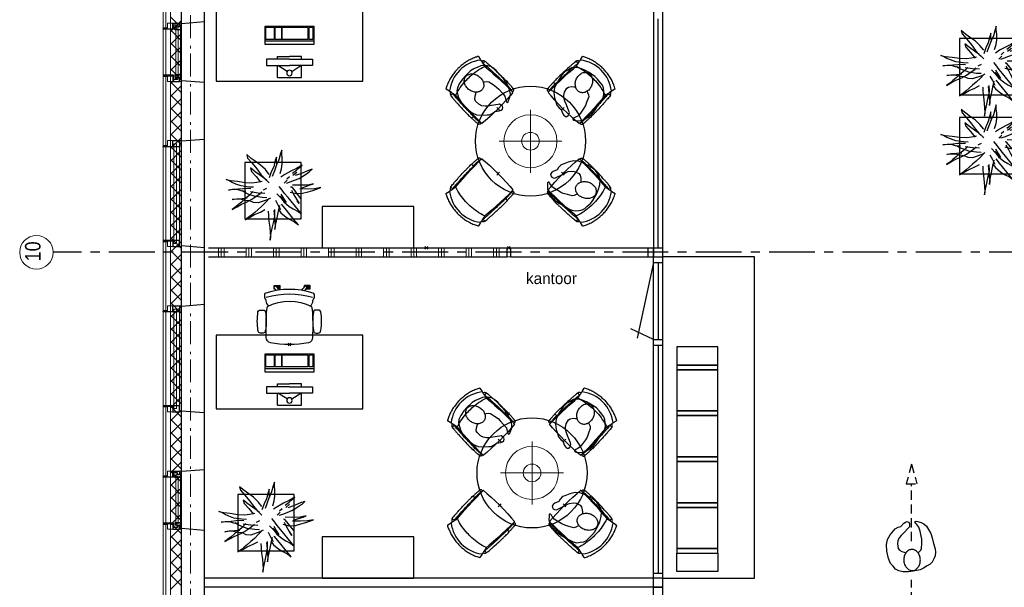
# Model space of a CAD drawing. Header units: millimetres. Extents: x 45699 to 251499, y 244 to 86446.
# Tile 216 of 240: x 224560 to 235299, y 64350 to 70535. Entities that reach past the tile are written whole.
import ezdxf

# ---------------------------------------------------------------- set-up
doc = ezdxf.new("R2010")
doc.units = ezdxf.units.MM
doc.header["$LTSCALE"] = 400
doc.header["$PDMODE"] = 3
doc.header["$PDSIZE"] = 15
for name, pattern in [('CENTER', [2, 1.25, -0.25, 0.25, -0.25]), ('HIDDEN', [0.375, 0.25, -0.125]), ('STYLE_06', [1.041641, 0.625, -0.208282, 0.069427, -0.138931]), ('STYLE_21', [0.138889, 0.069444, -0.069444])]:
    doc.linetypes.add(name, pattern=pattern)
for name, color, linetype in [('-gd', 2, 'Continuous'), ('-ve', 2, 'HIDDEN'), ('co2-1-n-1-0-8_ip0', 7, 'Continuous'), ('inlay', 6, 'Continuous'), ('inr', 4, 'Continuous'), ('looplijnen', 8, 'HIDDEN'), ('plant', 114, 'Continuous'), ('plat', 5, 'Continuous'), ('sona-s008_ip0', 7, 'Continuous'), ('stramien', 1, 'CENTER'), ('symbol', 1, 'Continuous'), ('timmerwerk-ge', 150, 'Continuous'), ('verlichting', 2, 'Continuous')]:
    doc.layers.add(name, color=color, linetype=linetype)
for name, color, linetype, lineweight in [('Binnenkozijnen', 140, 'Continuous', 15), ('Buitenkozijnen', 140, 'Continuous', 15), ('Interieur-scheidingswand-horizontaal', 5, 'Continuous', 25), ('Interieur-systeemwand glas', 140, 'STYLE_21', 15), ('mat-beton (ihwg)', 5, 'Continuous', 25), ('mat-isolatie', 140, 'Continuous', 15), ('mat-multiplex-hor', 140, 'Continuous', 15), ('None', 7, 'Continuous', 9)]:
    doc.layers.add(name, color=color, linetype=linetype, lineweight=lineweight)
doc.styles.add('Arial Narrow', font='ARIALN.TTF', dxfattribs={"height": 222.25})
doc.styles.add('s100', font='stylu.ttf', dxfattribs={"height": 100})

# ---------------------------------------------------------------- blocks, each defined once
blk = doc.blocks.new('*X495')
at = {"layer": 'None', "lineweight": 13}
for p, q in [((37321, 27016), (37441, 26896)), ((37321, 26874), (37441, 26754)), ((37321, 26733), (37441, 26613)), ((37321, 26592), (37441, 26472)), ((37321, 26450), (37441, 26330)), ((37321, 26309), (37441, 26189)), ((37321, 26167), (37441, 26047)), ((37321, 26026), (37441, 25906)), ((37321, 25885), (37441, 25765)), ((37321, 25743), (37441, 25623)), ((37321, 25602), (37441, 25482)), ((37321, 25460), (37441, 25340)), ((37321, 25319), (37441, 25199)), ((37321, 25178), (37441, 25058)), ((37321, 25036), (37441, 24916)), ((37321, 24895), (37441, 24775)), ((37321, 24753), (37441, 24633)), ((37321, 24612), (37441, 24492)), ((37321, 24471), (37441, 24351)), ((37321, 24329), (37441, 24209)), ((37321, 24188), (37441, 24068)), ((37321, 24046), (37441, 23926)), ((37321, 23905), (37441, 23785)), ((37321, 23764), (37441, 23644)), ((37321, 23622), (37441, 23502)), ((37321, 23481), (37441, 23361)), ((37321, 23339), (37441, 23219)), ((37321, 23198), (37441, 23078)), ((37321, 23057), (37441, 22937)), ((37321, 22915), (37441, 22795)), ((37321, 22774), (37441, 22654)), ((37321, 22632), (37441, 22512)), ((37321, 22491), (37441, 22371)), ((37321, 22350), (37441, 22230)), ((37321, 22208), (37441, 22088)), ((37321, 22067), (37441, 21947)), ((37321, 21925), (37441, 21805)), ((37321, 21784), (37441, 21664)), ((37321, 21643), (37441, 21523)), ((37321, 21501), (37441, 21381)), ((37321, 21360), (37441, 21240)), ((37321, 21218), (37441, 21098)), ((37321, 21077), (37441, 20957)), ((37321, 20936), (37441, 20816))]:
    blk.add_line(p, q, dxfattribs=at)
at = {"layer": 'None', "lineweight": 5}
for p, q in [((37321, 26856), (37441, 26976)), ((37321, 26714), (37441, 26834)), ((37321, 26573), (37441, 26693)), ((37321, 26432), (37441, 26552)), ((37321, 26290), (37441, 26410)), ((37321, 26149), (37441, 26269)), ((37321, 26007), (37441, 26127)), ((37321, 25866), (37441, 25986)), ((37321, 25725), (37441, 25845)), ((37321, 25583), (37441, 25703)), ((37321, 25442), (37441, 25562)), ((37321, 25300), (37441, 25420)), ((37321, 25159), (37441, 25279)), ((37321, 25017), (37441, 25137)), ((37321, 24876), (37441, 24996)), ((37321, 24735), (37441, 24855)), ((37321, 24593), (37441, 24713)), ((37321, 24452), (37441, 24572)), ((37321, 24310), (37441, 24430)), ((37321, 24169), (37441, 24289)), ((37321, 24027), (37441, 24147)), ((37321, 23886), (37441, 24006)), ((37321, 23745), (37441, 23865)), ((37321, 23603), (37441, 23723)), ((37321, 23462), (37441, 23582)), ((37321, 23320), (37441, 23440)), ((37321, 23179), (37441, 23299)), ((37321, 23038), (37441, 23158)), ((37321, 22896), (37441, 23016)), ((37321, 22755), (37441, 22875)), ((37321, 22613), (37441, 22733)), ((37321, 22472), (37441, 22592)), ((37321, 22330), (37441, 22450)), ((37321, 22189), (37441, 22309)), ((37321, 22048), (37441, 22168)), ((37321, 21906), (37441, 22026)), ((37321, 21765), (37441, 21885)), ((37321, 21623), (37441, 21743)), ((37321, 21482), (37441, 21602)), ((37321, 21340), (37441, 21460)), ((37321, 21199), (37441, 21319)), ((37321, 21058), (37441, 21178)), ((37321, 20916), (37441, 21036)), ((37321, 20775), (37441, 20895))]:
    blk.add_line(p, q, dxfattribs=at)
blk = doc.blocks.new('0600 pui gemeentehuis')
at = {"layer": 'Buitenkozijnen', "color": 92, "linetype": 'Continuous', "lineweight": 25}
for p, q in [((50, 0), (70, -250)), ((710, 0), (690, -250))]:
    blk.add_line(p, q, dxfattribs=at)
at = {"layer": 'Buitenkozijnen', "color": 43, "linetype": 'Continuous', "lineweight": 9}
blk.add_lwpolyline([(698, -400), (645, -400), (645, -450), (115, -450), (115, -400), (63, -400), (63, -250), (70, -250), (50, 0), (710, 0), (690, -250), (698, -250)], close=True, dxfattribs=at)
at = {"layer": 'None', "color": 8, "linetype": 'Continuous', "lineweight": 5}
blk.add_line((134, -260), (626, -260), dxfattribs=at)
at = {"layer": 'None', "color": 92, "linetype": 'Continuous', "lineweight": 25}
for points in [[(64, -270), (102, -270), (102, -292), (84, -292), (84, -335), (129, -335), (129, -450), (125, -450), (125, -344), (64, -344), (64, -325), (64, -325)], [(697, -270), (658, -270), (658, -292), (677, -292), (677, -335), (631, -335), (631, -450), (635, -450), (635, -344), (697, -344), (697, -325), (697, -325)]]:
    blk.add_lwpolyline(points, close=True, dxfattribs=at)
for points in [[(84, -270), (84, -260), (134, -260), (134, -320), (109, -320), (109, -302), (102, -302), (102, -275)], [(676, -270), (676, -260), (626, -260), (626, -320), (651, -320), (651, -302), (658, -302), (658, -275)]]:
    blk.add_lwpolyline(points, dxfattribs=at)
at = {"layer": 'None', "color": 140, "linetype": 'Continuous', "lineweight": 15}
blk.add_lwpolyline([(123, -284), (638, -284), (638, -311), (123, -311)], close=True, dxfattribs=at)
blk = doc.blocks.new('1200 pui gemeentehuis')
at = {"layer": 'Buitenkozijnen', "color": 92, "linetype": 'Continuous', "lineweight": 25}
for p, q in [((50, 0), (70, -250)), ((1230, 0), (1210, -250))]:
    blk.add_line(p, q, dxfattribs=at)
at = {"layer": 'Buitenkozijnen', "color": 43, "linetype": 'Continuous', "lineweight": 9}
blk.add_lwpolyline([(1165, -400), (1165, -450), (115, -450), (115, -400), (63, -400), (63, -250), (70, -250), (50, 0), (1230, 0), (1210, -250), (1217, -250), (1217, -400)], close=True, dxfattribs=at)
at = {"layer": 'None', "color": 8, "linetype": 'Continuous', "lineweight": 5}
blk.add_line((129, -270), (1150, -270), dxfattribs=at)
at = {"layer": 'None', "color": 92, "linetype": 'Continuous', "lineweight": 25}
for points in [[(63, -270), (129, -270), (129, -450), (125, -450), (125, -344), (63, -344), (63, -325)], [(1217, -270), (1151, -270), (1151, -450), (1155, -450), (1155, -344), (1217, -344), (1217, -325)]]:
    blk.add_lwpolyline(points, close=True, dxfattribs=at)
at = {"layer": 'None', "color": 140, "linetype": 'Continuous', "lineweight": 15}
blk.add_lwpolyline([(98, -305), (1183, -305), (1183, -331), (98, -331)], close=True, dxfattribs=at)
blk = doc.blocks.new('*X1493')
at = {"layer": 'None', "lineweight": 9}
for p, q in [((37800, 24400), (37800, 24500)), ((37830, 24400), (37830, 24500)), ((37860, 24400), (37860, 24500)), ((38100, 24400), (38100, 24500)), ((38130, 24400), (38130, 24500)), ((38160, 24400), (38160, 24500)), ((38400, 24400), (38400, 24500)), ((38430, 24400), (38430, 24500)), ((38460, 24400), (38460, 24500)), ((38700, 24400), (38700, 24500)), ((38730, 24400), (38730, 24500)), ((38760, 24400), (38760, 24500)), ((39000, 24400), (39000, 24500)), ((39030, 24400), (39030, 24500)), ((39060, 24400), (39060, 24500)), ((39300, 24400), (39300, 24500)), ((39330, 24400), (39330, 24500)), ((39360, 24400), (39360, 24500)), ((39600, 24400), (39600, 24500)), ((39630, 24400), (39630, 24500)), ((39660, 24400), (39660, 24500)), ((39900, 24400), (39900, 24500)), ((39930, 24400), (39930, 24500)), ((39960, 24400), (39960, 24500)), ((40200, 24400), (40200, 24500)), ((40230, 24400), (40230, 24500)), ((40260, 24400), (40260, 24500)), ((40500, 24400), (40500, 24500)), ((40530, 24400), (40530, 24500)), ((40560, 24400), (40560, 24500)), ((40800, 24400), (40800, 24500)), ((40830, 24400), (40830, 24500)), ((40860, 24400), (40860, 24500))]:
    blk.add_line(p, q, dxfattribs=at)
blk = doc.blocks.new('systeemwandstijl 900 hoh')
at = {"layer": 'Interieur-systeemwand glas', "color": 43, "linetype": 'Continuous', "lineweight": 9}
blk.add_lwpolyline([(0, 20), (100, 20), (100, -20), (0, -20)], close=True, dxfattribs=at)
at = {"layer": 'Interieur-systeemwand glas', "color": 43, "linetype": 'Continuous', "lineweight": 15}
for p in [(0, 900), (0, 0)]:
    blk.add_point(p, dxfattribs=at)
blk = doc.blocks.new('symb-ps03_b2')
blk.add_lwpolyline([(82, -334), (93, -323), (110, -305), (120, -285), (121, -231), (122, -184), (116, -150), (104, -98), (91, -52), (69, -25), (58, -13), (50, -1), (49, 8), (59, 13), (76, 9), (115, -1), (145, -17), (172, -41), (196, -78), (221, -122), (236, -169), (250, -232), (266, -290), (270, -325), (267, -365), (252, -399), (235, -433), (213, -457), (181, -475), (141, -499), (103, -517), (27, -533), (-23, -539), (-83, -538), (-130, -528), (-165, -511), (-192, -479), (-218, -448), (-241, -394), (-258, -313), (-262, -242), (-251, -189), (-222, -138), (-185, -93), (-170, -72), (-134, -54), (-107, -46), (-75, -10), (-57, 2), (-38, 7), (-23, 1), (-12, -13), (-11, -28), (-13, -49), (-23, -61), (-75, -115), (-104, -145), (-121, -166), (-138, -200), (-142, -234), (-135, -284), (-123, -302), (-94, -319), (-69, -327), (-52, -333)])
blk.add_lwpolyline([(-75, -413, 0.078796), (-66, -458, 0.088041), (-46, -494, 0.105312), (-14, -518, 0.121926), (19, -526, 0.121926), (52, -517, 0.105312), (82, -490, 0.088041), (100, -454, 0.078796), (106, -408, 0.078796), (98, -363, 0.088041), (77, -328, 0.105312), (46, -303, 0.121926), (13, -296, 0.121926), (-21, -305, 0.105312), (-50, -331, 0.088041), (-69, -368, 0.078796)], format="xyb", close=True)
blk = doc.blocks.new('symb-ps09_b2')
at = {"layer": 'looplijnen'}
for p, q in [((0, 935), (-58, 718)), ((0, 935), (58, 718)), ((-58, 718), (58, 718)), ((0, 95), (0, 718)), ((0, -1011), (0, -327))]:
    blk.add_line(p, q, dxfattribs=at)
at = {"layer": 'symbol'}
blk.add_blockref('symb-ps03_b2', (-11, 300), dxfattribs=at)
blk = doc.blocks.new('co2-1-n-1-0-8_b2')
for p, q in [((-251, -20), (-256, -20)), ((252, -20), (256, -20)), ((-249, -132), (-279, -132)), ((-252, -132), (-252, -132)), ((252, -132), (252, -132)), ((-250, -554), (-241, -513)), ((-239, -493), (-237, -493)), ((-231, -469), (-234, -468)), ((-221, -431), (-221, -431)), ((221, -431), (221, -431)), ((234, -468), (231, -469)), ((237, -493), (239, -493)), ((241, -513), (250, -554))]:
    blk.add_line(p, q)
at = {"flags": 128}
for points in [[(-239, -10), (-190, -6), (-127, -3), (-63, -1), (0, 0)], [(0, 0), (63, -1), (127, -3), (190, -6), (239, -10)], [(-256, -20), (-257, -20), (-258, -21), (-260, -21), (-261, -22), (-262, -22), (-263, -23), (-264, -24), (-265, -25), (-267, -26), (-268, -28), (-268, -29), (-269, -30), (-270, -33), (-270, -35), (-270, -37), (-271, -39), (-271, -42), (-272, -44), (-272, -47), (-272, -50), (-273, -53), (-273, -56), (-273, -60), (-274, -64), (-274, -69), (-275, -75), (-275, -81), (-275, -89), (-276, -98), (-276, -106), (-276, -114), (-276, -122), (-276, -132)], [(-241, -95), (-241, -95), (-243, -95), (-245, -95), (-247, -95), (-249, -95), (-251, -95)], [(-224, -432), (-229, -370), (-233, -307), (-236, -244), (-239, -181), (-240, -118), (-241, -54), (-241, -12)], [(241, -12), (241, -73), (240, -135), (238, -198), (236, -261), (232, -325), (227, -388), (224, -432)], [(241, -95), (241, -95), (243, -95), (245, -95), (247, -95), (249, -95), (251, -95)], [(256, -20), (257, -20), (258, -21), (260, -21), (261, -22), (262, -22), (263, -23), (264, -24), (265, -25), (267, -26), (268, -28), (268, -29), (269, -30), (270, -33), (270, -35), (270, -37), (271, -39), (271, -42), (272, -44), (272, -47), (272, -50), (273, -53), (273, -56), (273, -60), (274, -64), (274, -69), (275, -75), (275, -81), (275, -89), (276, -98), (276, -106), (276, -114), (276, -122), (276, -132)], [(-250, -468), (-253, -468), (-256, -468), (-258, -468), (-260, -468), (-261, -468), (-263, -467), (-265, -467), (-266, -450), (-267, -436), (-268, -422), (-269, -410), (-270, -401), (-271, -393), (-271, -385), (-271, -378), (-272, -373), (-272, -368), (-273, -355), (-274, -340), (-274, -325), (-275, -310), (-276, -295), (-277, -275), (-277, -255), (-278, -235), (-278, -228), (-278, -222), (-278, -215), (-278, -209), (-279, -202), (-279, -195), (-279, -187), (-279, -178), (-279, -168), (-279, -157), (-279, -145), (-279, -132)], [(-250, -468), (-248, -468), (-246, -468), (-244, -467), (-242, -467), (-240, -466), (-238, -466), (-237, -465), (-235, -464), (-236, -449), (-237, -435), (-238, -423), (-239, -413), (-240, -403), (-240, -395), (-241, -389), (-241, -382), (-242, -376), (-242, -370), (-242, -363), (-243, -344), (-245, -324), (-245, -304), (-246, -285), (-247, -266), (-247, -248), (-248, -231), (-248, -226), (-248, -221), (-248, -214), (-248, -206), (-249, -198), (-249, -188), (-249, -176), (-249, -163), (-249, -148), (-249, -132)], [(249, -132), (249, -147), (249, -161), (249, -173), (249, -184), (249, -194), (249, -202), (248, -208), (248, -215), (248, -221), (248, -228), (248, -234), (247, -254), (247, -274), (246, -294), (245, -313), (244, -331), (243, -349), (242, -366), (242, -371), (242, -377), (241, -383), (241, -391), (240, -399), (239, -408), (239, -420), (238, -433), (236, -448), (235, -464), (237, -465), (238, -466), (240, -466), (242, -467), (244, -467), (246, -468), (248, -468), (250, -468)], [(250, -468), (253, -468), (256, -468), (258, -468), (260, -468), (261, -468), (263, -467), (264, -467), (265, -466), (266, -453), (267, -442), (268, -431), (269, -421), (269, -412), (270, -404), (270, -397), (271, -391), (271, -384), (272, -378), (272, -371), (272, -365), (273, -345), (274, -325), (275, -305), (276, -290), (277, -275), (277, -260), (278, -245), (278, -232), (278, -227), (278, -221), (278, -215), (278, -207), (279, -198), (279, -189), (279, -177), (279, -163), (279, -148), (279, -132), (249, -132)], [(-241, -513), (-239, -504), (-237, -495), (-235, -485), (-233, -475), (-231, -467), (-229, -459), (-228, -453), (-227, -447), (-226, -442), (-225, -438)], [(-225, -438), (-224, -436), (-224, -434), (-224, -433), (-224, -432)], [(-224, -433), (-224, -433), (-224, -432)], [(-224, -432), (-224, -432), (-224, -432)], [(0, -465), (-18, -465), (-36, -465), (-59, -463), (-82, -461), (-106, -458), (-129, -454), (-152, -450), (-175, -444), (-198, -438), (-221, -431)], [(221, -431), (198, -438), (175, -444), (152, -450), (129, -454), (106, -458), (83, -461), (60, -463), (36, -465), (18, -465), (0, -465)], [(224, -432), (224, -433), (224, -433)], [(224, -432), (224, -433), (224, -434), (224, -436), (225, -438)], [(224, -432), (224, -432), (224, -432)], [(225, -438), (226, -442), (227, -447), (228, -453), (229, -459), (231, -467), (233, -475), (235, -485), (237, -495), (239, -504), (241, -513)], [(-249, -557), (-242, -561), (-231, -566), (-221, -571), (-210, -576), (-198, -581), (-186, -585), (-173, -590), (-161, -594), (-149, -598), (-136, -601), (-123, -604), (-111, -607), (-98, -610), (-85, -612), (-73, -614), (-60, -615), (-47, -617), (-34, -618), (-23, -618), (-11, -619), (0, -619)], [(0, -619), (8, -619), (20, -618), (31, -618), (43, -617), (56, -616), (69, -614), (82, -612), (94, -610), (107, -608), (120, -605), (132, -602), (145, -599), (157, -595), (170, -591), (182, -587), (194, -582), (206, -577), (218, -572), (228, -567), (239, -562), (249, -557)]]:
    blk.add_lwpolyline(points, dxfattribs=at)
for centre, radius, start, end in [((-251, -33), 12.5, 31.8812, 90), ((-251, -33), 12.5, 293.1463, 327.6578), ((-238, -12), 2.5, 94.5665, 179.4807), ((238, -12), 2.5, 0.5193, 85.4335), ((252, -33), 12.5, 90, 148.1188), ((252, -33), 12.5, 212.3422, 246.8537), ((-234, -464), 28.8, 186.1005, 258.5426), ((-167, -477), 75, 191.7314, 197.3164), ((-234, -465), 3.77, 192.8865, 261.7566), ((0, -201), 391, 232.6355, 269.9709), ((-226, -432), 2.5, 341.6817, 5.2297), ((-226, -432), 2.5, 347.791, 5.2276), ((0, -201), 391, 270.0307, 307.3629), ((226, -432), 2.5, 174.778, 187.1445), ((226, -432), 2.5, 174.7724, 192.209), ((226, -432), 2.5, 187.1548, 198.3185), ((234, -465), 3.4, 276.6537, 346.9286), ((167, -477), 75, 342.6747, 348.4513), ((234, -465), 28.4, 280.3578, 354.0057), ((-248, -555), 2.5, 167.791, 242.1608), ((248, -555), 2.5, 297.8392, 12.209)]:
    blk.add_arc(centre, radius, start, end)
for points in [[(-243, -33), (-244, -33), (-244, -34), (-245, -36), (-246, -38), (-246, -43), (-247, -46), (-248, -54), (-248, -58), (-249, -67), (-250, -72), (-250, -83), (-251, -88), (-251, -100), (-251, -106), (-252, -119), (-252, -125), (-252, -132)], [(243, -33), (244, -33), (244, -34), (245, -36), (246, -38), (246, -43), (247, -46), (248, -54), (248, -58), (249, -67), (250, -72), (250, -83), (251, -88), (251, -100), (251, -106), (252, -119), (252, -125), (252, -132)]]:
    blk.add_open_spline(points, degree=3, knots=[0, 0, 0, 0, 0.125, 0.125, 0.25, 0.25, 0.375, 0.375, 0.5, 0.5, 0.625, 0.625, 0.75, 0.75, 0.875, 0.875, 0.9994014, 0.9994014, 0.9994014, 0.9994014])
at = {"layer": 'co2-1-n-1-0-8_ip0'}
blk.add_point((0, 0), dxfattribs=at)
blk = doc.blocks.new('lamp02')
at = {"layer": 'verlichting', "lineweight": 0}
for q in [(0, 555.36), (555.36, 0), (0, -555.36), (-555.36, 0)]:
    blk.add_line((0, 0), q, dxfattribs=at)
for radius in [468, 156]:
    blk.add_circle((0, 0), radius, dxfattribs=at)
blk = doc.blocks.new('boom nieuw 01')
at = {"layer": 'plant', "extrusion": (0, -4.44089e-16, -1)}
for p, q in [((-574, 694), (-627, 737)), ((-627, 737), (-616, 698)), ((-574, 694), (-627, 737)), ((-627, 737), (-616, 698)), ((-616, 698), (-564, 639)), ((-616, 698), (-564, 639)), ((-519, 654), (-574, 694)), ((-519, 654), (-574, 694)), ((-285, 709), (-298, 670)), ((-285, 665), (-285, 709)), ((-238, 749), (-257, 677)), ((-238, 749), (-257, 677)), ((-225, 789), (-238, 749)), ((-225, 789), (-238, 749)), ((-225, 745), (-225, 789)), ((-225, 745), (-225, 789)), ((-219, 696), (-225, 745)), ((-219, 696), (-225, 745)), ((-219, 630), (-219, 696)), ((-219, 630), (-219, 696)), ((-531, 541), (-584, 584)), ((-584, 584), (-573, 545)), ((-531, 541), (-584, 584)), ((-584, 584), (-573, 545)), ((-564, 639), (-510, 574)), ((-564, 639), (-510, 574)), ((-467, 618), (-519, 654)), ((-467, 618), (-519, 654)), ((-510, 574), (-463, 510)), ((-510, 574), (-463, 510)), ((-412, 565), (-467, 618)), ((-412, 565), (-467, 618)), ((-316, 598), (-344, 540)), ((-298, 670), (-316, 598)), ((-284, 619), (-308, 551)), ((-284, 619), (-308, 551)), ((-279, 616), (-285, 665)), ((-257, 677), (-284, 619)), ((-257, 677), (-284, 619)), ((-243, 519), (-227, 576)), ((-243, 519), (-227, 576)), ((-227, 576), (-219, 630)), ((-227, 576), (-219, 630)), ((-55, 579), (-119, 548)), ((-55, 579), (-119, 548)), ((9, 617), (-55, 579)), ((9, 617), (-55, 579)), ((-55, 560), (-36, 579)), ((-55, 560), (-36, 579)), ((-36, 579), (9, 617)), ((-36, 579), (9, 617)), ((126, 569), (73, 551)), ((126, 569), (73, 551)), ((92, 539), (126, 569)), ((92, 539), (126, 569)), ((-573, 545), (-520, 486)), ((-573, 545), (-520, 486)), ((-476, 501), (-531, 541)), ((-476, 501), (-531, 541)), ((-520, 486), (-467, 421)), ((-520, 486), (-467, 421)), ((-424, 465), (-476, 501)), ((-424, 465), (-476, 501)), ((-463, 510), (-423, 466)), ((-463, 510), (-423, 466)), ((-369, 412), (-424, 465)), ((-369, 412), (-424, 465)), ((-423, 466), (-397, 444)), ((-423, 466), (-397, 444)), ((-369, 511), (-412, 565)), ((-369, 511), (-412, 565)), ((-344, 540), (-368, 472)), ((-308, 551), (-333, 488)), ((-308, 551), (-333, 488)), ((-187, 511), (-234, 479)), ((-187, 511), (-234, 479)), ((-119, 548), (-187, 511)), ((-167, 460), (-136, 488)), ((-167, 460), (-136, 488)), ((-101, 524), (-55, 560)), ((-101, 524), (-55, 560)), ((-95, 500), (-50, 537)), ((-78, 443), (-25, 464)), ((-78, 443), (-25, 464)), ((-4, 517), (-70, 496)), ((-4, 517), (-70, 496)), ((-25, 464), (20, 490)), ((-25, 464), (20, 490)), ((73, 551), (-4, 517)), ((73, 551), (-4, 517)), ((20, 490), (61, 517)), ((20, 490), (61, 517)), ((61, 517), (92, 539)), ((61, 517), (92, 539)), ((-831, 440), (-863, 451)), ((-863, 451), (-808, 440)), ((-831, 440), (-863, 451)), ((-863, 451), (-808, 440)), ((-793, 417), (-831, 440)), ((-793, 417), (-831, 440)), ((-808, 440), (-733, 432)), ((-808, 440), (-733, 432)), ((-751, 400), (-793, 417)), ((-751, 400), (-793, 417)), ((-790, 339), (-724, 343)), ((-790, 339), (-724, 343)), ((-690, 378), (-751, 400)), ((-690, 378), (-751, 400)), ((-733, 432), (-646, 419)), ((-733, 432), (-646, 419)), ((-724, 343), (-665, 349)), ((-724, 343), (-665, 349)), ((-601, 365), (-690, 378)), ((-601, 365), (-690, 378)), ((-665, 349), (-613, 352)), ((-665, 349), (-613, 352)), ((-646, 419), (-567, 415)), ((-646, 419), (-567, 415)), ((-613, 352), (-578, 349)), ((-613, 352), (-578, 349)), ((-547, 362), (-601, 365)), ((-547, 362), (-601, 365)), ((-567, 415), (-510, 423)), ((-567, 415), (-510, 423)), ((-510, 423), (-451, 434)), ((-510, 423), (-451, 434)), ((-398, 347), (-436, 328)), ((-398, 347), (-436, 328)), ((-231, 344), (-254, 371)), ((-231, 344), (-254, 371)), ((-192, 292), (-231, 344)), ((-192, 292), (-231, 344)), ((-195, 409), (-161, 444)), ((-170, 410), (-128, 424)), ((-170, 410), (-128, 424)), ((-128, 424), (-78, 443)), ((-128, 424), (-78, 443)), ((-105, 362), (-122, 364)), ((-105, 362), (-122, 364)), ((-83, 336), (-105, 362)), ((-83, 336), (-105, 362)), ((-15, 385), (-100, 387)), ((-15, 385), (-100, 387)), ((69, 341), (-16, 343)), ((69, 341), (-16, 343)), ((71, 388), (-15, 385)), ((71, 388), (-15, 385)), ((-5, 354), (51, 371)), ((-5, 354), (51, 371)), ((51, 371), (104, 389)), ((51, 371), (104, 389)), ((154, 344), (69, 341)), ((154, 344), (69, 341)), ((140, 402), (71, 388)), ((140, 402), (71, 388)), ((104, 389), (140, 402)), ((104, 389), (140, 402)), ((135, 327), (188, 345)), ((135, 327), (188, 345)), ((224, 359), (154, 344)), ((224, 359), (154, 344)), ((188, 345), (224, 359)), ((188, 345), (224, 359)), ((-838, 331), (-790, 339)), ((-838, 331), (-790, 339)), ((-787, 335), (-838, 331)), ((-787, 335), (-838, 331)), ((-794, 221), (-746, 230)), ((-794, 221), (-746, 230)), ((-737, 335), (-787, 335)), ((-737, 335), (-787, 335)), ((-746, 230), (-680, 234)), ((-746, 230), (-680, 234)), ((-691, 320), (-737, 335)), ((-636, 315), (-691, 320)), ((-636, 315), (-691, 320)), ((-648, 228), (-686, 193)), ((-648, 228), (-686, 193)), ((-642, 298), (-680, 321)), ((-642, 298), (-680, 321)), ((-680, 234), (-621, 240)), ((-680, 234), (-621, 240)), ((-604, 263), (-648, 228)), ((-604, 263), (-648, 228)), ((-601, 281), (-642, 298)), ((-601, 281), (-642, 298)), ((-553, 314), (-604, 263)), ((-553, 314), (-604, 263)), ((-540, 259), (-601, 281)), ((-540, 259), (-601, 281)), ((-583, 313), (-496, 300)), ((-583, 313), (-496, 300)), ((-568, 225), (-511, 263)), ((-568, 225), (-511, 263)), ((-451, 246), (-540, 259)), ((-451, 246), (-540, 259)), ((-511, 263), (-472, 292)), ((-511, 263), (-472, 292)), ((-496, 300), (-417, 296)), ((-496, 300), (-417, 296)), ((-472, 292), (-455, 309)), ((-472, 292), (-455, 309)), ((-397, 243), (-451, 246)), ((-397, 243), (-451, 246)), ((-369, 232), (-403, 195)), ((-369, 232), (-403, 195)), ((-354, 238), (-392, 219)), ((-354, 238), (-392, 219)), ((-281, 288), (-232, 238)), ((-281, 288), (-232, 238)), ((-194, 216), (-242, 260)), ((-194, 216), (-242, 260)), ((-233, 285), (-204, 233)), ((-233, 285), (-204, 233)), ((-232, 238), (-199, 194)), ((-232, 238), (-199, 194)), ((-204, 233), (-174, 186)), ((-204, 233), (-174, 186)), ((-151, 244), (-192, 292)), ((-151, 244), (-192, 292)), ((-33, 98), (-151, 244)), ((-33, 98), (-151, 244)), ((-127, 307), (-59, 290)), ((-127, 307), (-59, 290)), ((-113, 330), (-85, 277)), ((-113, 330), (-85, 277)), ((-85, 277), (-56, 224)), ((-85, 277), (-56, 224)), ((-43, 284), (-83, 336)), ((-43, 284), (-83, 336)), ((-59, 290), (16, 294)), ((-59, 290), (16, 294)), ((-3, 235), (-43, 284)), ((-3, 235), (-43, 284)), ((16, 294), (79, 310)), ((16, 294), (79, 310)), ((79, 310), (135, 327)), ((79, 310), (135, 327)), ((-748, 141), (-796, 107)), ((-748, 141), (-796, 107)), ((-796, 107), (-737, 139)), ((-796, 107), (-737, 139)), ((-743, 226), (-794, 221)), ((-743, 226), (-794, 221)), ((-722, 163), (-748, 141)), ((-722, 163), (-748, 141)), ((-694, 225), (-743, 226)), ((-694, 225), (-743, 226)), ((-737, 139), (-688, 167)), ((-737, 139), (-688, 167)), ((-686, 193), (-722, 163)), ((-686, 193), (-722, 163)), ((-647, 211), (-694, 225)), ((-647, 211), (-694, 225)), ((-688, 167), (-620, 196)), ((-688, 167), (-620, 196)), ((-592, 206), (-647, 211)), ((-592, 206), (-647, 211)), ((-620, 196), (-568, 225)), ((-620, 196), (-568, 225)), ((-549, 186), (-592, 206)), ((-549, 186), (-592, 206)), ((-496, 183), (-549, 186)), ((-496, 183), (-549, 186)), ((-454, 144), (-497, 109)), ((-454, 144), (-497, 109)), ((-392, 219), (-496, 183)), ((-392, 219), (-496, 183)), ((-403, 195), (-454, 144)), ((-403, 195), (-454, 144)), ((-297, 215), (-269, 162)), ((-297, 215), (-269, 162)), ((-269, 162), (-239, 109)), ((-269, 162), (-239, 109)), ((-267, 114), (-235, 70)), ((-267, 114), (-235, 70)), ((-263, 89), (-248, 155)), ((-263, 89), (-248, 155)), ((-186, 120), (-227, 169)), ((-186, 120), (-227, 169)), ((-199, 194), (-138, 143)), ((-199, 194), (-138, 143)), ((-174, 186), (-194, 216)), ((-174, 186), (-194, 216)), ((-69, -25), (-186, 120)), ((-69, -25), (-186, 120)), ((-138, 143), (-93, 116)), ((-138, 143), (-93, 116)), ((-93, 116), (-36, 86)), ((-93, 116), (-36, 86)), ((-56, 224), (-25, 178)), ((-56, 224), (-25, 178)), ((-25, 178), (-46, 207)), ((-25, 178), (-46, 207)), ((-597, 22), (-646, -12)), ((-597, 22), (-646, -12)), ((-646, -12), (-586, 20)), ((-646, -12), (-586, 20)), ((-572, 44), (-597, 22)), ((-572, 44), (-597, 22)), ((-586, 20), (-537, 48)), ((-586, 20), (-537, 48)), ((-535, 74), (-572, 44)), ((-535, 74), (-572, 44)), ((-537, 48), (-469, 77)), ((-537, 48), (-469, 77)), ((-497, 109), (-535, 74)), ((-497, 109), (-535, 74)), ((-469, 77), (-417, 106)), ((-469, 77), (-417, 106)), ((-380, 87), (-378, 37)), ((-380, 87), (-378, 37)), ((-378, 37), (-372, -25)), ((-378, 37), (-372, -25)), ((-317, 95), (-308, 24)), ((-317, 95), (-308, 24)), ((-317, -32), (-303, 34)), ((-317, -32), (-303, 34)), ((-308, 24), (-304, -32)), ((-308, 24), (-304, -32)), ((-303, 34), (-304, 107)), ((-303, 34), (-304, 107)), ((-293, -58), (-278, 12)), ((-293, -58), (-278, 12)), ((-278, 12), (-263, 89)), ((-278, 12), (-263, 89)), ((-235, 70), (-173, 19)), ((-235, 70), (-173, 19)), ((-173, 19), (-128, -8)), ((-173, 19), (-128, -8)), ((-36, 86), (2, 56)), ((-36, 86), (2, 56)), ((2, 56), (-33, 98)), ((2, 56), (-33, 98)), ((-372, -25), (-363, -96)), ((-372, -25), (-363, -96)), ((-363, -96), (-359, -152)), ((-363, -96), (-359, -152)), ((-348, -178), (-333, -108)), ((-348, -178), (-333, -108)), ((-333, -108), (-317, -32)), ((-333, -108), (-317, -32)), ((-304, -32), (-299, -81)), ((-304, -32), (-299, -81)), ((-303, -124), (-293, -58)), ((-303, -124), (-293, -58)), ((-299, -81), (-303, -124)), ((-299, -81), (-303, -124)), ((-128, -8), (-72, -38)), ((-128, -8), (-72, -38)), ((-72, -38), (-33, -68)), ((-72, -38), (-33, -68)), ((-33, -68), (-69, -25)), ((-33, -68), (-69, -25)), ((-359, -152), (-354, -201)), ((-359, -152), (-354, -201)), ((-358, -244), (-348, -178)), ((-358, -244), (-348, -178)), ((-354, -201), (-358, -244)), ((-354, -201), (-358, -244))]:
    blk.add_line(p, q, dxfattribs=at)
at = {"layer": 'timmerwerk-ge', "linetype": 'Continuous', "extrusion": (0, -4.44089e-16, -1)}
for p, q in [((0, 647), (-647, 647)), ((-647, 647), (-647, 0)), ((0, 0), (0, 647)), ((-647, 0), (0, 0))]:
    blk.add_line(p, q, dxfattribs=at)
blk = doc.blocks.new('SONA-S008_B2')
at = {"layer": '-gd'}
blk.add_open_spline([(-253, -510), (-88, -560), (88, -560), (253, -510)], degree=3, dxfattribs=at)
for points in [[(-207, -16), (-79, 5), (80, 5), (207, -16)], [(-253, -272), (-257, -207), (-252, -139), (-253, -74)], [(-253, -74), (-253, -52), (-233, -20), (-207, -16)], [(207, -16), (233, -20), (253, -52), (253, -74)], [(253, -74), (252, -139), (257, -207), (253, -272)], [(-343, -154), (-353, -221), (-352, -288), (-343, -355)], [(-325, -126), (-337, -132), (-340, -141), (-343, -154)], [(-278, -126), (-288, -121), (-315, -121), (-325, -126)], [(-261, -154), (-263, -141), (-266, -132), (-278, -126)], [(-261, -355), (-252, -288), (-250, -221), (-261, -154)], [(261, -355), (252, -288), (250, -221), (261, -154)], [(261, -154), (263, -141), (266, -132), (278, -126)], [(278, -126), (288, -121), (315, -121), (325, -126)], [(325, -126), (337, -132), (340, -141), (343, -154)], [(343, -154), (353, -221), (352, -288), (343, -355)], [(-255, -304), (-254, -304), (-253, -305), (-252, -305)], [(-239, -412), (-253, -366), (-250, -319), (-253, -272)], [(253, -272), (250, -319), (253, -366), (239, -412)], [(252, -298), (253, -297), (254, -297), (255, -297)], [(-343, -355), (-341, -363), (-334, -370), (-326, -372)], [(-326, -372), (-310, -376), (-293, -376), (-277, -372)], [(-277, -372), (-270, -370), (-262, -363), (-261, -355)], [(-251, -332), (-253, -332), (-255, -331), (-258, -330)], [(-227, -418), (-247, -437), (-256, -455), (-256, -474)], [(239, -412), (95, -494), (-95, -494), (-239, -412)], [(256, -474), (256, -455), (247, -437), (227, -418)], [(257, -323), (255, -324), (253, -324), (251, -325)], [(277, -372), (270, -370), (262, -363), (261, -355)], [(326, -372), (310, -376), (293, -376), (277, -372)], [(343, -355), (341, -363), (334, -370), (326, -372)], [(-272, -515), (-274, -534), (-274, -556), (-259, -560)], [(-256, -474), (-255, -489), (-270, -500), (-272, -515)], [(272, -515), (270, -500), (255, -489), (256, -474)], [(259, -560), (274, -556), (274, -534), (272, -515)], [(-259, -560), (-77, -614), (79, -614), (259, -560)], [(-222, -607), (-222, -605), (-221, -603), (-219, -603)], [(-222, -615), (-222, -615), (-222, -607), (-222, -607)], [(-219, -615), (-219, -615), (-222, -615), (-222, -615)], [(-222, -630), (-222, -630), (-222, -618), (-222, -618)], [(-222, -618), (-222, -618), (-199, -618), (-199, -618)], [(-199, -630), (-199, -630), (-222, -630), (-222, -630)], [(-222, -641), (-222, -641), (-222, -633), (-222, -633)], [(-222, -633), (-222, -633), (-219, -633), (-219, -633)], [(-219, -645), (-221, -645), (-222, -643), (-222, -641)], [(-219, -603), (-219, -603), (-192, -603), (-177, -603)], [(-199, -615), (-199, -615), (-219, -615), (-219, -615)], [(-219, -633), (-219, -633), (-199, -633), (-199, -633)], [(-199, -618), (-199, -618), (-199, -615), (-199, -615)], [(-199, -615), (-199, -615), (-187, -615), (-187, -615)], [(-199, -618), (-199, -618), (-189, -618), (-187, -618)], [(-199, -633), (-199, -633), (-199, -630), (-199, -630)], [(-199, -630), (-199, -630), (-187, -630), (-187, -630)], [(-199, -633), (-199, -633), (-187, -633), (-187, -633)], [(-183, -633), (-188, -629), (-190, -621), (-186, -615)], [(-185, -615), (-186, -615), (-187, -615), (-187, -615)], [(-187, -615), (-187, -615), (-187, -616), (-187, -617)], [(-186, -630), (-186, -630), (-187, -630), (-187, -630)], [(-187, -630), (-187, -630), (-187, -633), (-187, -633)], [(-187, -633), (-187, -633), (-185, -633), (-183, -633)], [(-186, -615), (-186, -615), (-176, -603), (-163, -584)], [(-165, -630), (-169, -636), (-177, -638), (-183, -633)], [(-183, -633), (-183, -633), (-183, -633), (-183, -633)], [(-167, -633), (-167, -633), (-166, -633), (-166, -633)], [(-163, -641), (-163, -643), (-165, -645), (-167, -645)], [(-166, -633), (-166, -633), (-163, -633), (-163, -633)], [(-135, -589), (-152, -614), (-165, -630), (-165, -630)], [(-163, -630), (-163, -630), (-163, -630), (-164, -630)], [(-163, -628), (-163, -629), (-163, -630), (-163, -630)], [(-163, -633), (-163, -633), (-163, -641), (-163, -641)], [(106, -607), (106, -605), (108, -603), (110, -603)], [(106, -615), (106, -615), (106, -607), (106, -607)], [(110, -615), (110, -615), (106, -615), (106, -615)], [(106, -630), (106, -630), (106, -618), (106, -618)], [(106, -618), (106, -618), (130, -618), (130, -618)], [(130, -630), (130, -630), (106, -630), (106, -630)], [(106, -641), (106, -641), (106, -633), (106, -633)], [(106, -633), (106, -633), (110, -633), (110, -633)], [(110, -645), (108, -645), (106, -643), (106, -641)], [(110, -603), (110, -603), (116, -603), (123, -603)], [(130, -615), (130, -615), (110, -615), (110, -615)], [(110, -633), (110, -633), (130, -633), (130, -633)], [(143, -630), (143, -630), (132, -615), (115, -592)], [(130, -618), (130, -618), (130, -615), (130, -615)], [(130, -615), (130, -615), (131, -615), (132, -615)], [(130, -618), (130, -618), (132, -618), (134, -618)], [(130, -633), (130, -633), (130, -630), (130, -630)], [(130, -630), (130, -630), (142, -630), (142, -630)], [(130, -633), (130, -633), (142, -633), (142, -633)], [(143, -630), (142, -630), (142, -630), (142, -630)], [(142, -630), (142, -630), (142, -633), (142, -633)], [(142, -633), (142, -633), (143, -633), (145, -633)], [(161, -633), (155, -637), (147, -636), (143, -630)], [(144, -587), (156, -604), (164, -615), (164, -615)], [(155, -603), (159, -603), (162, -603), (162, -603)], [(164, -615), (168, -621), (167, -629), (161, -633)], [(161, -633), (161, -633), (161, -633), (161, -633)], [(162, -603), (164, -603), (166, -605), (166, -607)], [(162, -633), (162, -633), (162, -633), (162, -633)], [(162, -633), (162, -633), (166, -633), (166, -633)], [(166, -641), (166, -643), (164, -644), (162, -644)], [(166, -615), (166, -615), (165, -615), (164, -615)], [(166, -630), (166, -630), (165, -630), (164, -630)], [(165, -618), (166, -618), (166, -618), (166, -618)], [(166, -607), (166, -607), (166, -615), (166, -615)], [(166, -618), (166, -618), (166, -619), (166, -620)], [(166, -626), (166, -628), (166, -630), (166, -630)], [(166, -633), (166, -633), (166, -641), (166, -641)], [(-167, -645), (-167, -645), (-219, -645), (-219, -645)], [(162, -644), (162, -644), (110, -645), (110, -645)]]:
    blk.add_open_spline(points, degree=3)
at = {"layer": 'sona-s008_ip0'}
blk.add_point((0, 0), dxfattribs=at)
blk = doc.blocks.new('SYMB-CMP4_B2')
for p, q in [((-130, 558), (130, 558)), ((-130, 558), (-130, 428)), ((130, 558), (130, 428)), ((-25, 492), (-125, 428)), ((25, 492), (125, 428)), ((-250, 358), (-250, 428)), ((-250, 428), (0, 428)), ((0, 358), (-250, 358)), ((-130, 358), (-130, 328)), ((-130, 328), (0, 328)), ((250, 428), (0, 428)), ((0, 358), (250, 358)), ((130, 328), (0, 328)), ((130, 358), (130, 328)), ((250, 358), (250, 428)), ((265, 200), (-265, 200)), ((-265, 200), (-265, 0)), ((265, 163), (-265, 163)), ((-167, 142), (-260, 142)), ((-260, 13), (-260, 142)), ((-167, 13), (-167, 142)), ((-88, 142), (-159, 142)), ((-159, 13), (-159, 142)), ((-88, 13), (-88, 142)), ((200, 142), (-82, 142)), ((-82, 13), (-82, 142)), ((200, 13), (200, 142)), ((255, 142), (212, 142)), ((212, 13), (212, 142)), ((255, 13), (255, 142)), ((265, 0), (265, 200)), ((-265, 0), (265, 0)), ((-167, 13), (-260, 13)), ((-88, 13), (-159, 13)), ((200, 13), (-82, 13)), ((255, 13), (212, 13))]:
    blk.add_line(p, q)
blk.add_circle((0, 508), 30)
blk = doc.blocks.new('kast in gang')
at = {"layer": 'timmerwerk-ge'}
for points in [[(-450, 1025), (0, 1025), (0, 1225), (-450, 1225)], [(-450, 975), (0, 975), (0, 1025), (-450, 1025)], [(-450, 525), (0, 525), (0, 975), (-450, 975)], [(-450, 475), (0, 475), (0, 525), (-450, 525)], [(-450, 25), (0, 25), (0, 475), (-450, 475)], [(-450, -25), (0, -25), (0, 25), (-450, 25)], [(-450, -475), (0, -475), (0, -25), (-450, -25)], [(-450, -525), (0, -525), (0, -475), (-450, -475)], [(-450, -975), (0, -975), (0, -525), (-450, -525)], [(-450, -1025), (0, -1025), (0, -975), (-450, -975)], [(-450, -1025), (0, -1025), (0, -1225), (-450, -1225)]]:
    blk.add_lwpolyline(points, close=True, dxfattribs=at)

msp = doc.modelspace()

# ---------------------------------------------------------------- linework, layer by layer
at = {"linetype": 'Continuous', "lineweight": 0, "flags": 128}
msp.add_lwpolyline([(226574, 84200), (240324, 84200), (240324, 46443), (231561, 46443), (231561, 57250), (226574, 57250), (226574, 75653), (231537, 75653), (231574, 80650), (226574, 80650), (226574, 84200)], dxfattribs=at)
at = {"layer": 'inlay'}
for p, q in [((232574, 67950), (231575, 67950)), ((232574, 64450), (232574, 67950)), ((231574, 64450), (232574, 64450))]:
    msp.add_line(p, q, dxfattribs=at)
at = {"layer": 'inr'}
for points in [[(226702, 69864), (228302, 69864), (228302, 70664), (226702, 70664)], [(226702, 66296), (228302, 66296), (228302, 67096), (226702, 67096)]]:
    msp.add_lwpolyline(points, close=True, dxfattribs=at)
for centre in [(230131, 69211), (230148, 65596)]:
    msp.add_circle(centre, 600, dxfattribs=at)
at = {"layer": 'Interieur-scheidingswand-horizontaal', "lineweight": 25}
for p, q in [((226574, 67950), (226574, 68050)), ((226574, 64350), (226574, 64450))]:
    msp.add_line(p, q, dxfattribs=at)
at = {"layer": 'mat-beton (ihwg)', "lineweight": 25}
for p, q in [((226324, 49625), (226324, 84450)), ((226574, 49645), (226574, 75650))]:
    msp.add_line(p, q, dxfattribs=at)
at = {"layer": 'mat-isolatie', "lineweight": 15}
for p, q in [((226204, 51629), (226204, 84570)), ((226324, 51629), (226324, 84450))]:
    msp.add_line(p, q, dxfattribs=at)
at = {"layer": 'mat-multiplex-hor', "lineweight": 15}
for p, q in [((226124, 51847), (226124, 84650)), ((226154, 51847), (226154, 84620))]:
    msp.add_line(p, q, dxfattribs=at)
at = {"layer": 'None', "color": 43, "linetype": 'STYLE_06', "lineweight": 9}
msp.add_line((226424, 86000), (226424, 44800), dxfattribs=at)
at = {"layer": 'None', "color": 43, "linetype": 'Continuous', "lineweight": 9}
msp.add_circle((224743, 68000), 183, dxfattribs=at)
at = {"layer": 'plat'}
for p, q in [((231575, 67950), (231575, 75650)), ((231475, 67950), (231475, 71550)), ((231525, 68050), (231525, 70544)), ((226620, 68050), (229875, 68050)), ((229875, 67950), (229875, 68050)), ((229915, 68050), (230374, 68050)), ((229915, 67950), (229915, 68050)), ((230374, 68050), (231574, 68050)), ((231414, 67950), (231414, 68050)), ((231414, 67950), (231414, 68050)), ((231474, 60878), (231474, 68050)), ((231574, 60878), (231574, 68050)), ((226620, 67950), (229875, 67950)), ((229915, 67950), (231574, 67950)), ((231474, 67890), (231295, 67066)), ((231474, 67950), (231574, 67950)), ((231474, 67890), (231574, 67890)), ((231524, 67890), (231524, 67050)), ((231474, 67050), (231226, 67166)), ((231474, 67050), (231574, 67050)), ((231474, 66990), (231574, 66990)), ((231524, 66990), (231524, 64500)), ((231524, 66390), (231524, 64500)), ((231574, 64450), (226574, 64450)), ((231574, 64500), (231474, 64500)), ((231574, 64350), (226574, 64350)), ((231474, 64350), (231574, 64350))]:
    msp.add_line(p, q, dxfattribs=at)
at = {"layer": 'stramien'}
msp.add_line((243633, 68000), (224925, 68000), dxfattribs=at)
at = {"layer": 'timmerwerk-ge'}
for points in [[(227860, 68050), (228860, 68050), (228860, 68500), (227860, 68500)], [(227860, 64450), (228860, 64450), (228860, 64900), (227860, 64900)]]:
    msp.add_lwpolyline(points, close=True, dxfattribs=at)

# ---------------------------------------------------------------- block references
at = {"layer": '-ve', "xscale": 0.9488793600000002, "yscale": 0.9488793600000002, "zscale": 0.9488793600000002}
for p in [(235424, 69717), (235424, 68857), (227631, 68365), (227552, 64746)]:
    msp.add_blockref('boom nieuw 01', p, dxfattribs=at)
at = {"layer": 'Binnenkozijnen', "color": 7, "rotation": 270}
for name, p in [('0600 pui gemeentehuis', (226574, 70560)), ('1200 pui gemeentehuis', (226574, 69280)), ('1200 pui gemeentehuis', (226574, 67480)), ('0600 pui gemeentehuis', (226574, 65680))]:
    msp.add_blockref(name, p, dxfattribs=at)
at = {"layer": 'inr'}
for name, p, rotation in [('co2-1-n-1-0-8_b2', (229778, 69565), 225), ('co2-1-n-1-0-8_b2', (230485, 69565), 135), ('co2-1-n-1-0-8_b2', (229778, 68857), 315), ('co2-1-n-1-0-8_b2', (230485, 68857), 45), ('SONA-S008_B2', (227502, 66996), 180), ('co2-1-n-1-0-8_b2', (229795, 65950), 225), ('co2-1-n-1-0-8_b2', (230502, 65950), 135), ('co2-1-n-1-0-8_b2', (229795, 65243), 315), ('co2-1-n-1-0-8_b2', (230502, 65243), 45)]:
    msp.add_blockref(name, p, dxfattribs=dict(at, rotation=rotation))
at = {"layer": 'mat-isolatie'}
msp.add_blockref('*X495', (188883, 43550), dxfattribs=at)
at = {"layer": 'plat'}
msp.add_blockref('*X1493', (188929, 43550), dxfattribs=at)
at = {"layer": 'plat', "xscale": -1, "rotation": 90}
msp.add_blockref('systeemwandstijl 900 hoh', (229895, 68050), dxfattribs=at)
at = {"layer": 'symbol', "xscale": -1, "rotation": 180}
for p in [(227502, 70463), (227502, 66894)]:
    msp.add_blockref('SYMB-CMP4_B2', p, dxfattribs=at)
at = {"layer": 'symbol', "linetype": 'Continuous', "lineweight": 0, "xscale": -1}
for p, rotation in [((229842, 69596), 234.8924233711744), ((230550, 69474), 158.6076864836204), ((230347, 68811), 73.37408220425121), ((229858, 65982), 234.8924233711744), ((230567, 65860), 158.6076864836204), ((230364, 65196), 73.37408220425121)]:
    msp.add_blockref('symb-ps03_b2', p, dxfattribs=dict(at, rotation=rotation))
at = {"layer": 'symbol'}
msp.add_blockref('symb-ps09_b2', (234288, 64758), dxfattribs=at)
at = {"layer": 'timmerwerk-ge'}
msp.add_blockref('kast in gang', (232176, 65746), dxfattribs=at)
at = {"layer": 'verlichting', "lineweight": 0, "xscale": -0.6175345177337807, "yscale": 0.6175345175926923, "zscale": 0.6175345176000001, "rotation": 90.00018926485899}
for p in [(230131, 69211), (230148, 65596)]:
    msp.add_blockref('lamp02', p, dxfattribs=at)

# ---------------------------------------------------------------- texts
at = {"layer": 'None', "color": 43, "insert": (224618, 67903), "char_height": 169.3, "attachment_point": 1, "rotation": 90, "style": 'Arial Narrow'}
msp.add_mtext('10', dxfattribs=at)
at = {"layer": 'plat', "style": 's100'}
msp.add_text('kantoor', height=124.2, dxfattribs=at).set_placement((230083, 67654))

doc.saveas('drawing.dxf')
